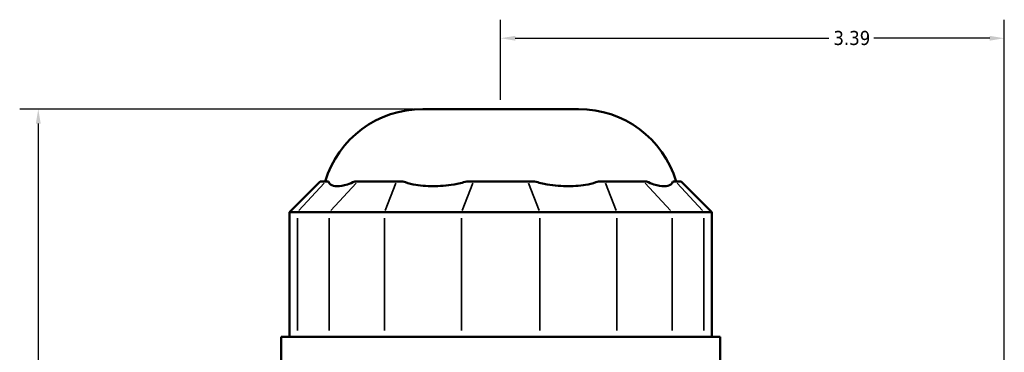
# Model space of a CAD drawing. Header units: inches. Extents: x -1.9 to 49.7, y -1.4 to 49.2.
# Tile 6 of 10: x -1.9 to 4.8, y 23.8 to 26. Entities that reach past the tile are written whole.
import ezdxf

# ---------------------------------------------------------------- set-up
doc = ezdxf.new("R2010")
doc.units = ezdxf.units.IN
doc.header["$MEASUREMENT"] = 0
for name, color, linetype, lineweight in [('Dimension (ANSI)', 7, 'Continuous', 25), ('Visible (ANSI)', 7, 'Continuous', 50), ('Visible Narrow (ANSI)', 7, 'Continuous', 35)]:
    doc.layers.add(name, color=color, linetype=linetype, lineweight=lineweight)
doc.styles.add('Note Text (ANSI)', font='tahoma.ttf')
doc.dimstyles.new('Default (ANSI)', dxfattribs={"dimtxt": 0.094488, "dimasz": 0.098425, "dimexe": 0.125, "dimexo": 0.0625, "dimgap": 0.031496, "dimtad": 0, "dimtih": 1, "dimtoh": 1, "dimrnd": 1e-08, "dimzin": 4, "dimdsep": 46, "dimtxsty": 'Note Text (ANSI)', "dimcen": 0.09, "dimdle": 0.393701, "dimclrd": 256, "dimclre": 256, "dimclrt": 5, "dimadec": 0, "dimazin": 1, "dimtfac": 1, "dimtofl": 0, "dimtmove": 0, "dimatfit": 3, "dimfxl": 1, "dimtolj": 1, "dimtzin": 4, "dimlwd": -1, "dimlwe": -1, "dimarcsym": 0})

# ---------------------------------------------------------------- blocks, each defined once
blk = doc.blocks.new('*D8')
at = {"layer": 'Defpoints', "color": 0, "transparency": 16777216}
for p in [(4.7568, 25.9106), (1.3668, 25.4342), (4.7568, 21.4593)]:
    blk.add_point(p, dxfattribs=at)
at = {"layer": 'Dimension (ANSI)', "transparency": 16777216}
for p, q in [((1.3668, 25.4967), (1.3668, 26.0356)), ((4.7568, 21.5218), (4.7568, 26.0356)), ((1.4653, 25.9106), (3.575, 25.9106)), ((4.6584, 25.9106), (3.8786, 25.9106))]:
    blk.add_line(p, q, dxfattribs=at)
for points in [[(1.4653, 25.927), (1.4653, 25.8942), (1.3668, 25.9106)], [(4.6584, 25.927), (4.6584, 25.8942), (4.7568, 25.9106)]]:
    blk.add_solid(points, dxfattribs=at)
at = {"layer": 'Dimension (ANSI)', "color": 5, "transparency": 16777216, "insert": (3.6065, 25.9598), "char_height": 0.09449, "attachment_point": 1, "style": 'Note Text (ANSI)'}
blk.add_mtext('\\A1;3.39', dxfattribs=at)
blk = doc.blocks.new('*D10')
at = {"layer": 'Defpoints', "color": 0, "transparency": 16777216}
for p in [(-1.7456, 25.4342), (0.8427, 25.4342), (-0.9582, 18.4642)]:
    blk.add_point(p, dxfattribs=at)
at = {"layer": 'Dimension (ANSI)', "transparency": 16777216}
for p, q in [((0.7802, 25.4342), (-1.8706, 25.4342)), ((-1.7456, 25.3358), (-1.7456, 22.0299)), ((-1.7456, 18.5627), (-1.7456, 21.8686)), ((-1.0207, 18.4642), (-1.8706, 18.4642))]:
    blk.add_line(p, q, dxfattribs=at)
for points in [[(-1.762, 25.3358), (-1.7292, 25.3358), (-1.7456, 25.4342)], [(-1.762, 18.5627), (-1.7292, 18.5627), (-1.7456, 18.4642)]]:
    blk.add_solid(points, dxfattribs=at)
at = {"layer": 'Dimension (ANSI)', "color": 5, "transparency": 16777216, "insert": (-1.8666, 21.9984), "char_height": 0.09449, "attachment_point": 1, "style": 'Note Text (ANSI)'}
blk.add_mtext('\\A1;6.97', dxfattribs=at)

msp = doc.modelspace()

# ---------------------------------------------------------------- linework, layer by layer
at = {"layer": 'Visible (ANSI)'}
for p, q in [((0.8427, 25.4342), (1.891, 25.4342)), ((0.1525, 24.9463), (-0.0536, 24.7402)), ((0.1525, 24.9463), (0.1891, 24.9463)), ((0.2075, 24.9463), (0.1891, 24.9463)), ((0.4039, 24.9463), (0.3855, 24.9463)), ((0.4039, 24.9463), (0.6642, 24.9463)), ((0.7086, 24.9463), (0.6642, 24.9463)), ((1.1828, 24.9463), (1.1384, 24.9463)), ((1.1828, 24.9463), (1.5509, 24.9463)), ((1.5953, 24.9463), (1.5509, 24.9463)), ((2.0695, 24.9463), (2.0251, 24.9463)), ((2.0695, 24.9463), (2.3298, 24.9463)), ((2.3482, 24.9463), (2.3298, 24.9463)), ((2.5446, 24.9463), (2.5262, 24.9463)), ((2.5446, 24.9463), (2.5812, 24.9463)), ((2.5812, 24.9463), (2.7873, 24.7402)), ((-0.0013, 24.7402), (-0.0536, 24.7402)), ((-0.0536, 24.7402), (-0.0536, 23.9008)), ((-0.0013, 24.7402), (0.2135, 24.7402)), ((0.5853, 24.7402), (0.2135, 24.7402)), ((0.5853, 24.7402), (1.1039, 24.7402)), ((1.6297, 24.7402), (1.1039, 24.7402)), ((1.6297, 24.7402), (2.1484, 24.7402)), ((2.5202, 24.7402), (2.1484, 24.7402)), ((2.5202, 24.7402), (2.735, 24.7402)), ((2.7873, 24.7402), (2.735, 24.7402)), ((2.7873, 24.7402), (2.7873, 23.9008)), ((2.8439, 23.9008), (-0.1102, 23.9008)), ((-0.1102, 23.6917), (-0.1102, 23.9008)), ((2.8439, 23.6917), (2.8439, 23.9008))]:
    msp.add_line(p, q, dxfattribs=at)
for centre, start, end in [((0.8427, 24.7472), 90, 163.15289), ((1.891, 24.7472), 16.84711, 90)]:
    msp.add_arc(centre, 0.687, start, end, dxfattribs=at)
for points in [[(0.2075, 24.9463), (0.2106, 24.9386), (0.2154, 24.932), (0.2329, 24.9183), (0.2489, 24.9144), (0.267, 24.9144), (0.285, 24.9144), (0.3084, 24.9183), (0.3511, 24.932), (0.3681, 24.9386), (0.3855, 24.9463)], [(0.7086, 24.9463), (0.7304, 24.9386), (0.7541, 24.932), (0.8216, 24.9183), (0.8676, 24.9144), (0.9112, 24.9144), (0.9549, 24.9144), (1.0039, 24.9183), (1.0819, 24.932), (1.1106, 24.9386), (1.1384, 24.9463)], [(1.5953, 24.9463), (1.623, 24.9386), (1.6518, 24.932), (1.7297, 24.9183), (1.7788, 24.9144), (1.8224, 24.9144), (1.8661, 24.9144), (1.9121, 24.9183), (1.9796, 24.932), (2.0032, 24.9386), (2.0251, 24.9463)], [(2.3482, 24.9463), (2.3656, 24.9386), (2.3825, 24.932), (2.4253, 24.9183), (2.4486, 24.9144), (2.4667, 24.9144), (2.4848, 24.9144), (2.5008, 24.9183), (2.5183, 24.932), (2.5231, 24.9386), (2.5262, 24.9463)]]:
    msp.add_open_spline(points, degree=3, knots=[-0.569398, -0.569398, -0.569398, -0.569398, -0.360064, -0.360064, 0, 0, 0, 0.360064, 0.360064, 0.569398, 0.569398, 0.569398, 0.569398], dxfattribs=at)
at = {"layer": 'Visible Narrow (ANSI)'}
for p, q in [((0.1796, 24.936), (0.0082, 24.7505)), ((0.223, 24.7505), (0.3944, 24.936)), ((0.6602, 24.936), (0.5892, 24.7505)), ((1.1789, 24.936), (1.1079, 24.7505)), ((1.5548, 24.936), (1.6258, 24.7505)), ((2.0734, 24.936), (2.1444, 24.7505)), ((2.3393, 24.936), (2.5107, 24.7505)), ((2.5541, 24.936), (2.7255, 24.7505)), ((-0.0013, 23.9428), (-0.0013, 24.6983)), ((0.2135, 24.6983), (0.2135, 23.9428)), ((0.5853, 23.9428), (0.5853, 24.6983)), ((1.1039, 24.6983), (1.1039, 23.9428)), ((1.6297, 23.9428), (1.6297, 24.6983)), ((2.1484, 24.6983), (2.1484, 23.9428)), ((2.5202, 23.9428), (2.5202, 24.6983)), ((2.735, 24.6983), (2.735, 23.9428))]:
    msp.add_line(p, q, dxfattribs=at)

# ---------------------------------------------------------------- dimensions: what is measured, and where the dimension line sits
at = {"layer": 'Dimension (ANSI)'}
for base, p1, p2, angle, override, picture, middle in [((4.7568, 25.9106), (1.3668, 25.4342), (4.7568, 21.4593), 180, {"dimgap": 0.031496, "dimtih": 0, "dimtoh": 0, "dimdec": 2, "dimtol": 0, "dimlim": 0, "dimtp": 0, "dimtm": 0, "dimtdec": 2, "dimatfit": 1}, '*D8', (3.7268, 25.9106)), ((-1.7456, 25.4342), (-0.9582, 18.4642), (0.8427, 25.4342), 270, {"dimgap": 0.031496, "dimdec": 2, "dimtol": 0, "dimlim": 0, "dimtp": 0, "dimtm": 0, "dimtdec": 2, "dimatfit": 1}, '*D10', (-1.7456, 21.9492))]:
    dim = msp.add_linear_dim(base=base, p1=p1, p2=p2, angle=angle, dimstyle='Default (ANSI)', override=override, dxfattribs=at)
    dim.commit()
    dim.dimension.update_dxf_attribs({"geometry": picture, "text_midpoint": middle, "dimtype": 160})

doc.saveas('drawing.dxf')
